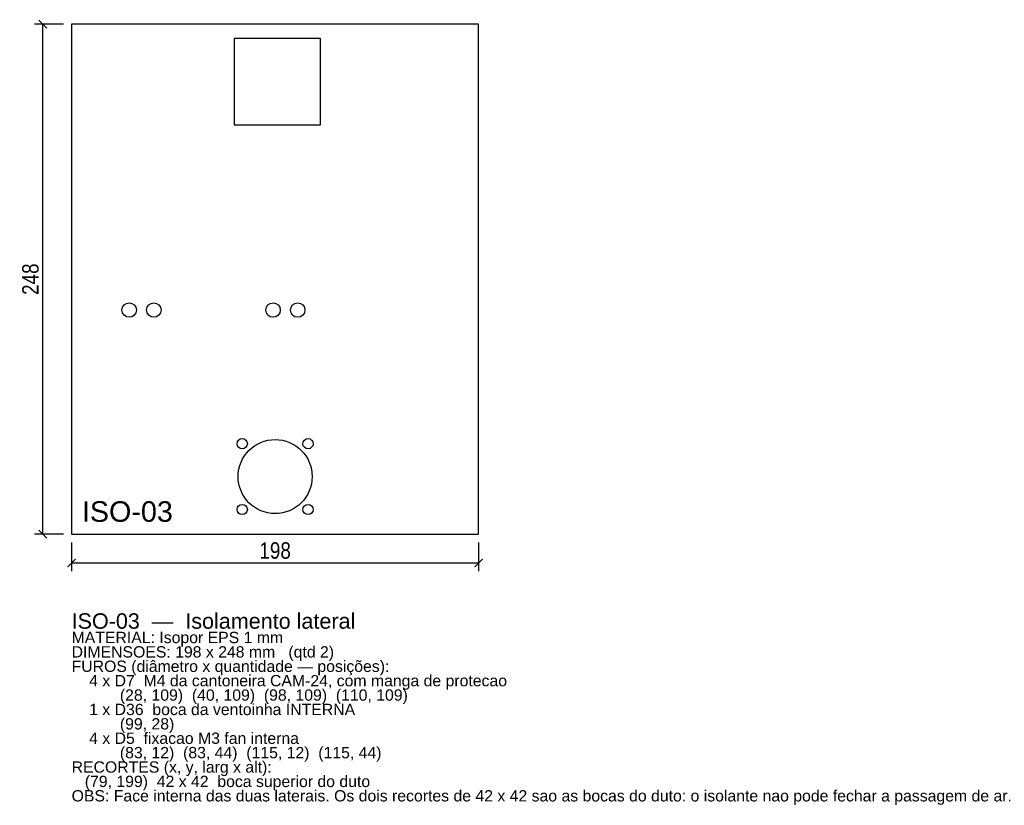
# Model space of a CAD drawing. Header units: millimetres. Extents: x -25 to 454, y -132 to 250.
import ezdxf

# ---------------------------------------------------------------- set-up
doc = ezdxf.new("R2010")
doc.units = ezdxf.units.MM
for name, color, linetype in [('CORTE', 1, 'Continuous'), ('COTA', 4, 'Continuous'), ('GRAVACAO', 3, 'Continuous'), ('TEXTO', 7, 'Continuous')]:
    doc.layers.add(name, color=color, linetype=linetype)
doc.styles.add('ARIAL', font='arial.ttf')
doc.styles.add('OpenSansCondensed-Light', font='OpenSansCondensed-Light.ttf')
doc.dimstyles.new('EZDXF', dxfattribs={"dimtxt": 8, "dimasz": 4, "dimexe": 4, "dimexo": 4, "dimgap": 2, "dimtad": 1, "dimdec": 0, "dimdsep": 46, "dimtxsty": 'OpenSansCondensed-Light', "dimblk": 'ARCHTICK', "dimcen": 2.5, "dimclrd": 4, "dimclre": 4, "dimclrt": 4, "dimazin": 3, "dimtfac": 0.5, "dimtmove": 2, "dimatfit": 3})

# ---------------------------------------------------------------- blocks, each defined once
blk = doc.blocks.new('_ARCHTICK')
at = {"color": 0, "linetype": 'BYBLOCK', "const_width": 0.15}
blk.add_lwpolyline([(-0.5, -0.5), (0.5, 0.5)], dxfattribs=at)

msp = doc.modelspace()

# ---------------------------------------------------------------- linework, layer by layer
at = {"layer": 'CORTE'}
for points in [[(0, 0), (198, 0), (198, 248), (0, 248)], [(79, 199), (121, 199), (121, 241), (79, 241)]]:
    msp.add_lwpolyline(points, close=True, dxfattribs=at)
for centre, radius in [((28, 109), 3.5), ((40, 109), 3.5), ((98, 109), 3.5), ((110, 109), 3.5), ((83, 44), 2.5), ((99, 28), 18), ((115, 44), 2.5), ((83, 12), 2.5), ((115, 12), 2.5)]:
    msp.add_circle(centre, radius, dxfattribs=at)

# ---------------------------------------------------------------- texts
at = {"layer": 'GRAVACAO', "style": 'ARIAL'}
msp.add_text('ISO-03', height=10, dxfattribs=at).set_placement((5, 6))
at = {"layer": 'TEXTO', "style": 'ARIAL'}
for s, height, p in [('ISO-03  —  Isolamento lateral', 7.5, (0, -46)), ('MATERIAL: Isopor EPS 1 mm', 5.5, (0, -53)), ('DIMENSOES: 198 x 248 mm   (qtd 2)', 5.5, (0, -60)), ('FUROS (diâmetro x quantidade — posições):', 5.5, (0, -67)), ('    4 x D7  M4 da cantoneira CAM-24, com manga de protecao', 5.5, (0, -74)), ('           (28, 109)  (40, 109)  (98, 109)  (110, 109)', 5.5, (0, -81)), ('    1 x D36  boca da ventoinha INTERNA', 5.5, (0, -88)), ('           (99, 28)', 5.5, (0, -95)), ('    4 x D5  fixacao M3 fan interna', 5.5, (0, -102)), ('           (83, 12)  (83, 44)  (115, 12)  (115, 44)', 5.5, (0, -109)), ('RECORTES (x, y, larg x alt):', 5.5, (0, -116)), ('   (79, 199)  42 x 42  boca superior do duto', 5.5, (0, -123)), ('OBS: Face interna das duas laterais. Os dois recortes de 42 x 42 sao as bocas do duto: o isolante nao pode fechar a passagem de ar.', 5.5, (0, -130))]:
    msp.add_text(s, height=height, dxfattribs=at).set_placement(p)

# ---------------------------------------------------------------- dimensions: what is measured, and where the dimension line sits
at = {"layer": 'COTA'}
msp.add_linear_dim(base=(-14, 0), p1=(0, 0), p2=(0, 248), angle=90, dimstyle='EZDXF', dxfattribs=at).render()
msp.add_linear_dim(base=(0, -14), p1=(0, 0), p2=(198, 0), dimstyle='EZDXF', dxfattribs=at).render()

doc.saveas('drawing.dxf')
